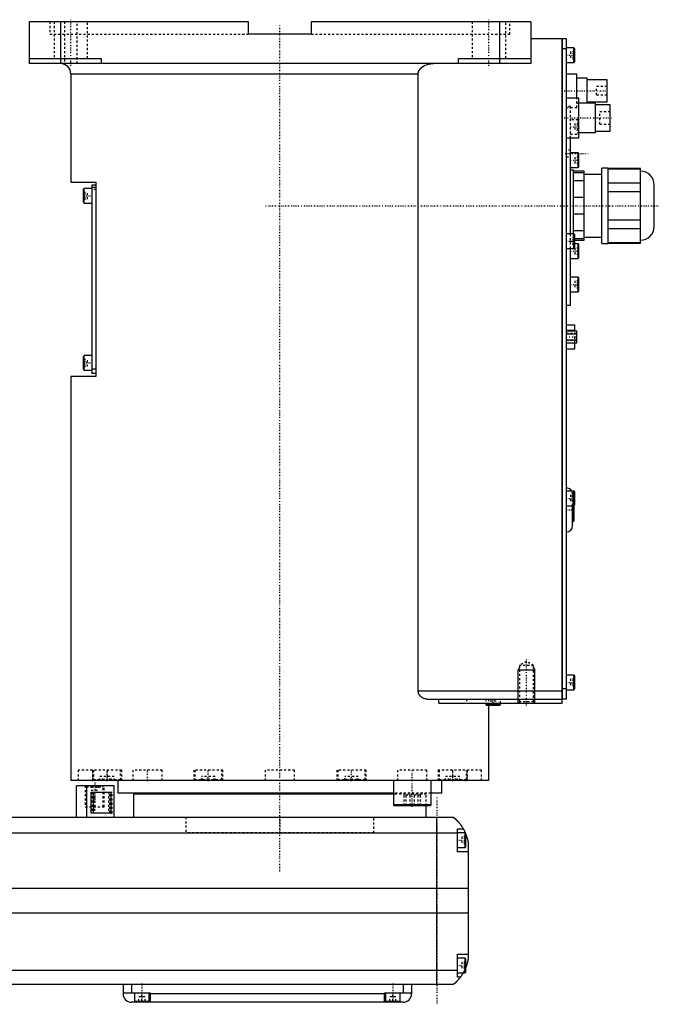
# Model space of a CAD drawing. Extents: x -706 to 181, y -92 to 634.
# Tile 5 of 5: x -124 to 181, y -82 to 389. Entities that reach past the tile are written whole.
import ezdxf

# ---------------------------------------------------------------- set-up
doc = ezdxf.new("R2010")
doc.units = 0
doc.linetypes.add('CENTER', pattern=[1.5, 0.45, -0.5, 0.05, -0.5])
doc.linetypes.add('DASHED', pattern=[2, 1, -1])
for name, color, linetype in [('AM_0', 7, 'CONTINUOUS'), ('AM_10', 7, 'CONTINUOUS'), ('AM_3', 7, 'DASHED'), ('AM_7', 7, 'CENTER')]:
    doc.layers.add(name, color=color, linetype=linetype)

msp = doc.modelspace()

# ---------------------------------------------------------------- linework, layer by layer
at = {"layer": 'AM_0', "color": 7, "linetype": 'CONTINUOUS'}
for p, q in [((-15, 388), (-120, 388)), ((-120, 388), (-120, 368)), ((-105, 388), (-105, 368)), ((-15, 382), (-15, 388)), ((120, 388), (15, 388)), ((15, 388), (15, 382)), ((105, 388), (105, 368)), ((120, 388), (120, 368)), ((15, 382), (-15, 382)), ((120, 380), (135, 380)), ((135, 62), (135, 380)), ((135, 379.95), (135.05, 379.95)), ((135.05, 380), (137, 380)), ((135.05, 380), (135.05, 64)), ((137, 380), (137, 64)), ((135, 374.95), (135.05, 374.95)), ((137, 375), (135.05, 375)), ((140.6, 375.5), (137, 375.5)), ((141, 375.1), (140.6, 375.5)), ((140.6, 368.5), (140.6, 375.5)), ((141, 368.9), (141, 375.1)), ((-120, 370.5), (-85.5, 370.5)), ((120, 368), (-120, 368)), ((-85.5, 370.5), (-85.5, 368)), ((85.5, 368), (85.5, 370.5)), ((85.5, 370.5), (120, 370.5)), ((137, 368.5), (140.6, 368.5)), ((140.6, 368.5), (141, 368.9)), ((-100, 363), (-100, 311.3)), ((66.14, 363), (-100, 363)), ((66.14, 68), (66.14, 363)), ((142, 363), (137, 363)), ((142, 351.5), (142, 363)), ((147, 361), (142, 361)), ((147, 349), (147, 361)), ((156.5, 360.25), (147, 360.25)), ((156.5, 349.75), (156.5, 360.25)), ((143, 351.5), (137, 351.5)), ((143, 332.5), (143, 351.5)), ((151, 349), (143, 349)), ((147, 349.75), (156.5, 349.75)), ((151, 335), (151, 349)), ((158, 348.25), (151, 348.25)), ((158, 335.75), (158, 348.25)), ((143, 335), (151, 335)), ((151, 335.75), (158, 335.75)), ((137, 332.5), (143, 332.5)), ((139, 286.5), (139, 332.5)), ((142.6, 325.25), (139, 325.25)), ((143, 324.85), (142.6, 325.25)), ((142.6, 318.25), (142.6, 325.25)), ((143, 318.65), (143, 324.85)), ((139, 318.25), (142.6, 318.25)), ((140.5, 317), (139, 317)), ((140.5, 286.49), (140.5, 317)), ((145.5, 316.5), (140.5, 316.5)), ((140.5, 315.87), (145.5, 315.87)), ((142.6, 318.25), (143, 318.65)), ((145.5, 283.5), (145.5, 316.5)), ((157, 318), (154, 318)), ((154, 282), (154, 318)), ((157, 282), (157, 318)), ((172.5, 317.88), (157, 317.88)), ((157, 317.73), (172.5, 317.73)), ((172.5, 282.12), (172.5, 317.88)), ((-100, 311.3), (-88, 311.3)), ((-88, 311.3), (-88, 218.3)), ((145.5, 311.84), (140.5, 311.84)), ((154, 315), (145.5, 315)), ((-93.6, 308.3), (-94, 307.9)), ((-94, 301.7), (-94, 307.9)), ((-90, 308.3), (-93.6, 308.3)), ((-93.6, 301.3), (-93.6, 308.3)), ((-90, 309.8), (-90, 219.8)), ((-88, 309.8), (-90, 309.8)), ((-88, 308.8), (-90, 308.8)), ((172.5, 310.85), (157, 310.85)), ((157, 306.88), (172.5, 306.88)), ((179, 290), (179, 310)), ((-94, 301.7), (-93.6, 301.3)), ((140.5, 304.03), (145.5, 304.03)), ((-93.6, 301.3), (-90, 301.3)), ((145.5, 295.97), (140.5, 295.97)), ((172.5, 293.12), (157, 293.12)), ((140.5, 288.16), (145.5, 288.16)), ((157, 289.15), (172.5, 289.15)), ((140.6, 286.5), (137, 286.5)), ((141, 286.1), (140.6, 286.5)), ((140.6, 279.5), (140.6, 286.5)), ((141, 279.9), (141, 286.1)), ((145.5, 284.13), (141, 284.13)), ((141, 283.5), (145.5, 283.5)), ((145.5, 285), (154, 285)), ((137, 279.5), (140.6, 279.5)), ((139, 252.5), (139, 279.5)), ((140.6, 279.5), (141, 279.9)), ((142.6, 281.75), (141, 281.75)), ((143, 281.35), (142.6, 281.75)), ((142.6, 274.75), (142.6, 281.75)), ((143, 275.15), (143, 281.35)), ((154, 282), (157, 282)), ((172.5, 282.27), (157, 282.27)), ((157, 282.12), (172.5, 282.12)), ((139, 274.75), (142.6, 274.75)), ((142.6, 274.75), (143, 275.15)), ((142.6, 265.83), (139, 265.83)), ((143, 265.43), (142.6, 265.83)), ((142.6, 258.83), (142.6, 265.83)), ((143, 259.23), (143, 265.43)), ((142.6, 258.83), (143, 259.23)), ((139, 258.83), (142.6, 258.83)), ((137, 252.5), (139, 252.5)), ((137, 243), (141.1, 243)), ((137, 240.47), (141.1, 240.47)), ((141.1, 240.19), (141.1, 243)), ((137, 240.19), (142, 240.19)), ((137, 238.74), (142, 238.74)), ((137, 235.86), (142, 235.86)), ((142, 234.41), (142, 240.19)), ((137, 234.41), (142, 234.41)), ((137, 231.6), (141.1, 231.6)), ((141.1, 231.6), (141.1, 234.41)), ((-93.6, 228.3), (-94, 227.9)), ((-94, 221.7), (-94, 227.9)), ((-90, 228.3), (-93.6, 228.3)), ((-93.6, 221.3), (-93.6, 228.3)), ((-94, 221.7), (-93.6, 221.3)), ((-88, 221.8), (-90, 221.8)), ((-100, 218.3), (-100, 25)), ((-88, 218.3), (-100, 218.3)), ((-93.6, 221.3), (-90, 221.3)), ((-88, 219.8), (-90, 219.8)), ((140.6, 163.5), (137, 163.5)), ((141, 163.1), (140.6, 163.5)), ((140.6, 156.5), (140.6, 163.5)), ((141, 156.9), (141, 163.1)), ((137, 156.5), (140.6, 156.5)), ((140, 147), (140, 156.5)), ((140.2, 149), (140.2, 156.5)), ((140.6, 156.5), (141, 156.9)), ((140.7, 149.5), (140.7, 156.6)), ((140, 149), (140.2, 149)), ((140.6, 75.5), (137, 75.5)), ((141, 75.1), (140.6, 75.5)), ((140.6, 68.5), (140.6, 75.5)), ((141, 68.9), (141, 75.1)), ((66.14, 68), (135, 68)), ((135, 69.05), (135.05, 69.05)), ((135.05, 69), (137, 69)), ((137, 68.5), (140.6, 68.5)), ((140.6, 68.5), (141, 68.9)), ((70.42, 64), (135, 64)), ((75.99, 62), (75.99, 64)), ((75.99, 62), (135, 62)), ((98.5, 62), (98.5, 61.4)), ((98.5, 61.4), (98.9, 61)), ((105.5, 61.4), (98.5, 61.4)), ((105.1, 61), (105.5, 61.4)), ((105.5, 61.4), (105.5, 62)), ((135, 64.05), (135.05, 64.05)), ((137, 64), (135.05, 64)), ((105.1, 61), (98.9, 61)), ((100, 25), (100, 61)), ((100, 25), (-100, 25)), ((-88.79, 25.01), (-88.79, 25)), ((-77.5, 25), (-77.5, 19)), ((40.35, 25), (40.35, 25)), ((54.29, 25), (54.29, 13.4)), ((72.29, 13.4), (72.29, 25)), ((77.5, 19), (77.5, 25)), ((88.79, 25), (88.79, 25.01)), ((-97.35, 7.5), (-97.35, 22.5)), ((-79.35, 22.5), (-97.35, 22.5)), ((-92.35, 7.5), (-92.35, 22.5)), ((-90.27, 19.5), (-80.84, 19.5)), ((-90.27, 9.5), (-90.27, 19.5)), ((-89.16, 9.5), (-89.16, 19.5)), ((-80.84, 19.5), (-80.84, 9.5)), ((-79.35, 7.5), (-79.35, 22.5)), ((54.29, 19), (-77.5, 19)), ((-55, 19), (-55, 18.5)), ((77.5, 19), (72.29, 19)), ((-70, 18.5), (-70, 7.5)), ((54.3, 18.5), (-70, 18.5)), ((-80.84, 9.5), (-90.27, 9.5)), ((54.29, 13.4), (54.69, 13)), ((72.29, 13.4), (54.29, 13.4)), ((71.89, 13), (54.69, 13)), ((70, 7.5), (70, 13)), ((71.89, 13), (72.29, 13.4)), ((-317, 7.5), (83, 7.5)), ((75, -72.5), (75, 7.5)), ((85, -9), (85, 2)), ((85, 2), (87.65, 2)), ((88.6, 0), (85, 0)), ((89, -0.4), (88.6, 0)), ((88.6, -7), (88.6, 0)), ((85, -0.2), (-319, -0.2)), ((89, -6.6), (89, -0.4)), ((90, -4.5), (90, -60.5)), ((85, -7), (88.6, -7)), ((90, -9), (85, -9)), ((88.6, -7), (89, -6.6)), ((90, -26.54), (-324, -26.54)), ((90, -38.4), (-324, -38.4)), ((85, -69), (85, -58)), ((85, -58), (90, -58)), ((88.6, -60), (85, -60)), ((89, -60.4), (88.6, -60)), ((88.6, -67), (88.6, -60)), ((89, -66.6), (89, -60.4)), ((85, -65.78), (-319, -65.78)), ((85, -67), (88.6, -67)), ((86.34, -69), (85, -69)), ((88.6, -67), (89, -66.6)), ((83, -72.5), (-317, -72.5)), ((-75, -72.5), (-75, -77)), ((-71, -72.5), (-71, -76.5)), ((59, -72.5), (59, -76.5)), ((63, -72.5), (63, -77)), ((-75, -76.5), (-62, -76.5)), ((-69.5, -76.5), (-69.5, -80.5)), ((-62.5, -80.5), (-62.5, -76.5)), ((-62, -76.5), (-62, -81)), ((50, -77), (-62, -77)), ((50, -76.5), (63, -76.5)), ((50, -81), (50, -76.5)), ((50.5, -76.5), (50.5, -80.5)), ((57.5, -80.5), (57.5, -76.5)), ((59, -81), (-71, -81)), ((-69.5, -80.5), (-62.5, -80.5)), ((-66, -81), (-66, -80.5)), ((50.5, -80.5), (57.5, -80.5)), ((54, -81), (54, -80.5))]:
    msp.add_line(p, q, dxfattribs=at)
for points in [[(66.14, 363, 0), (66.14, 363.04, 0), (66.15, 363.13, 0), (66.15, 363.22, 0), (66.15, 363.26, 0), (66.16, 363.31, 0), (66.17, 363.4, 0), (66.18, 363.49, 0), (66.19, 363.58, 0), (66.21, 363.67, 0), (66.23, 363.76, 0), (66.24, 363.8, 0), (66.25, 363.85, 0), (66.28, 363.94, 0), (66.3, 364.02, 0), (66.33, 364.11, 0), (66.36, 364.2, 0), (66.4, 364.28, 0), (66.41, 364.32, 0), (66.43, 364.37, 0), (66.47, 364.45, 0), (66.5, 364.53, 0), (66.52, 364.57, 0), (66.54, 364.6, 0), (66.58, 364.68, 0), (66.62, 364.76, 0), (66.65, 364.79, 0), (66.67, 364.83, 0), (66.71, 364.91, 0), (66.76, 364.98, 0), (66.81, 365.06, 0), (66.86, 365.13, 0), (66.92, 365.21, 0), (66.94, 365.24, 0), (66.97, 365.28, 0), (67.03, 365.35, 0), (67.09, 365.42, 0), (67.15, 365.49, 0), (67.21, 365.56, 0), (67.27, 365.63, 0), (67.3, 365.67, 0), (67.33, 365.7, 0), (67.4, 365.77, 0), (67.46, 365.83, 0), (67.53, 365.89, 0), (67.6, 365.96, 0), (67.66, 366.02, 0), (67.7, 366.05, 0), (67.73, 366.08, 0), (67.8, 366.13, 0), (67.87, 366.19, 0), (67.93, 366.24, 0), (68, 366.29, 0), (68.07, 366.35, 0), (68.11, 366.37, 0), (68.14, 366.4, 0), (68.21, 366.45, 0), (68.29, 366.5, 0), (68.36, 366.55, 0), (68.44, 366.6, 0), (68.51, 366.65, 0), (68.55, 366.67, 0), (68.59, 366.7, 0), (68.67, 366.74, 0), (68.75, 366.79, 0), (68.79, 366.81, 0), (68.83, 366.84, 0), (68.91, 366.88, 0), (68.99, 366.93, 0), (69.03, 366.95, 0), (69.07, 366.97, 0), (69.16, 367.01, 0), (69.24, 367.05, 0), (69.53, 367.19, 0), (70.04, 367.4, 0), (70.53, 367.56, 0), (71.05, 367.7, 0), (71.59, 367.82, 0), (71.86, 367.87, 0), (72.14, 367.91, 0), (72.69, 367.97, 0), (73.23, 368, 0), (73.48, 368, 0)], [(70.42, 64, 0), (70.27, 64, 0), (69.97, 64.02, 0), (69.66, 64.07, 0), (69.5, 64.1, 0), (69.34, 64.14, 0), (69.03, 64.24, 0), (68.72, 64.36, 0), (68.41, 64.5, 0), (68.12, 64.67, 0), (67.83, 64.86, 0), (67.69, 64.97, 0), (67.67, 64.99, 0), (67.62, 65.02, 0), (67.58, 65.06, 0), (67.55, 65.08, 0), (67.53, 65.1, 0), (67.49, 65.14, 0), (67.45, 65.17, 0), (67.4, 65.21, 0), (67.36, 65.25, 0), (67.32, 65.3, 0), (67.3, 65.32, 0), (67.28, 65.34, 0), (67.24, 65.38, 0), (67.2, 65.42, 0), (67.16, 65.47, 0), (67.12, 65.51, 0), (67.08, 65.56, 0), (67.06, 65.58, 0), (67.04, 65.6, 0), (67, 65.65, 0), (66.96, 65.7, 0), (66.92, 65.75, 0), (66.88, 65.8, 0), (66.84, 65.86, 0), (66.83, 65.88, 0), (66.81, 65.91, 0), (66.77, 65.96, 0), (66.74, 66.02, 0), (66.7, 66.07, 0), (66.67, 66.13, 0), (66.63, 66.19, 0), (66.62, 66.22, 0), (66.6, 66.25, 0), (66.57, 66.31, 0), (66.54, 66.37, 0), (66.51, 66.43, 0), (66.48, 66.49, 0), (66.45, 66.55, 0), (66.44, 66.58, 0), (66.42, 66.61, 0), (66.4, 66.68, 0), (66.37, 66.74, 0), (66.36, 66.77, 0), (66.35, 66.81, 0), (66.33, 66.87, 0), (66.31, 66.94, 0), (66.3, 66.97, 0), (66.29, 67, 0), (66.27, 67.07, 0), (66.25, 67.14, 0), (66.23, 67.21, 0), (66.22, 67.27, 0), (66.21, 67.34, 0), (66.2, 67.38, 0), (66.19, 67.41, 0), (66.18, 67.48, 0), (66.17, 67.55, 0), (66.16, 67.62, 0), (66.16, 67.69, 0), (66.15, 67.76, 0), (66.15, 67.79, 0), (66.15, 67.83, 0), (66.15, 67.9, 0), (66.14, 67.97, 0), (66.14, 68, 0)], [(83, 7.5, 0), (83, 7.5, 0), (83, 7.5, 0), (83, 7.5, 0), (83.01, 7.5, 0), (83.01, 7.49, 0), (83.01, 7.49, 0), (83.02, 7.49, 0), (83.02, 7.48, 0), (83.03, 7.47, 0), (83.04, 7.47, 0), (83.05, 7.46, 0), (83.05, 7.46, 0), (83.06, 7.45, 0), (83.08, 7.44, 0), (83.09, 7.42, 0), (83.11, 7.41, 0), (83.12, 7.4, 0), (83.13, 7.39, 0), (83.14, 7.38, 0), (83.16, 7.37, 0), (83.18, 7.35, 0), (83.19, 7.34, 0), (83.2, 7.33, 0), (83.23, 7.31, 0), (83.25, 7.29, 0), (83.27, 7.28, 0), (83.28, 7.27, 0), (83.3, 7.24, 0), (83.33, 7.22, 0), (83.36, 7.2, 0), (83.39, 7.17, 0), (83.42, 7.14, 0), (83.44, 7.13, 0), (83.46, 7.11, 0), (83.49, 7.08, 0), (83.52, 7.05, 0), (83.56, 7.02, 0), (83.6, 6.99, 0), (83.63, 6.96, 0), (83.65, 6.94, 0), (83.67, 6.92, 0), (83.71, 6.89, 0), (83.75, 6.85, 0), (83.79, 6.81, 0), (83.83, 6.77, 0), (83.88, 6.74, 0), (83.9, 6.72, 0), (83.92, 6.69, 0), (83.96, 6.65, 0), (84.01, 6.61, 0), (84.06, 6.57, 0), (84.1, 6.52, 0), (84.15, 6.48, 0), (84.17, 6.46, 0), (84.2, 6.43, 0), (84.25, 6.39, 0), (84.29, 6.34, 0), (84.34, 6.29, 0), (84.39, 6.24, 0), (84.44, 6.19, 0), (84.47, 6.17, 0), (84.49, 6.14, 0), (84.54, 6.09, 0), (84.6, 6.04, 0), (84.62, 6.01, 0), (84.65, 5.98, 0), (84.7, 5.93, 0), (84.75, 5.87, 0), (84.78, 5.85, 0), (84.81, 5.82, 0), (84.86, 5.76, 0), (84.91, 5.71, 0), (84.97, 5.65, 0), (85.02, 5.59, 0), (85.07, 5.53, 0), (85.1, 5.5, 0), (85.13, 5.47, 0), (85.18, 5.41, 0), (85.24, 5.35, 0), (85.29, 5.28, 0), (85.35, 5.22, 0), (85.41, 5.16, 0), (85.43, 5.12, 0), (85.46, 5.09, 0), (85.52, 5.02, 0), (85.58, 4.96, 0), (85.63, 4.89, 0), (85.69, 4.82, 0), (85.75, 4.75, 0), (85.78, 4.72, 0), (85.81, 4.68, 0), (85.86, 4.61, 0), (85.92, 4.54, 0), (85.98, 4.46, 0), (86.04, 4.39, 0), (86.1, 4.32, 0), (86.13, 4.28, 0), (86.15, 4.24, 0), (86.21, 4.16, 0), (86.27, 4.09, 0), (86.33, 4.01, 0), (86.39, 3.93, 0), (86.45, 3.85, 0), (86.48, 3.81, 0), (86.51, 3.77, 0), (86.56, 3.69, 0), (86.62, 3.61, 0), (86.65, 3.57, 0), (86.68, 3.52, 0), (86.74, 3.44, 0), (86.8, 3.36, 0), (86.83, 3.32, 0), (86.85, 3.27, 0), (86.91, 3.19, 0), (86.97, 3.1, 0), (87.02, 3.02, 0), (87.08, 2.93, 0), (87.14, 2.84, 0), (87.16, 2.8, 0), (87.19, 2.76, 0), (87.25, 2.67, 0), (87.3, 2.58, 0), (87.49, 2.27, 0), (87.65, 2, 0)], [(87.65, 2, 0), (87.65, 2, 0), (87.66, 1.98, 0), (87.67, 1.96, 0), (87.68, 1.94, 0), (87.7, 1.91, 0), (87.73, 1.86, 0), (87.77, 1.79, 0), (87.82, 1.7, 0), (87.87, 1.6, 0), (87.93, 1.49, 0), (87.96, 1.43, 0), (88, 1.36, 0), (88.07, 1.23, 0), (88.14, 1.08, 0), (88.22, 0.92, 0), (88.31, 0.76, 0), (88.39, 0.58, 0), (88.43, 0.49, 0), (88.47, 0.4, 0), (88.56, 0.21, 0), (88.65, 0.01, 0), (88.69, -0.09, 0)], [(89, -0.86, 0), (89.03, -0.95, 0), (89.1, -1.14, 0), (89.17, -1.33, 0), (89.21, -1.43, 0), (89.24, -1.52, 0), (89.31, -1.72, 0), (89.37, -1.92, 0), (89.43, -2.13, 0), (89.49, -2.33, 0), (89.55, -2.54, 0), (89.58, -2.64, 0), (89.61, -2.74, 0), (89.66, -2.95, 0), (89.72, -3.15, 0), (89.77, -3.36, 0), (89.81, -3.56, 0), (89.86, -3.77, 0), (89.88, -3.87, 0), (89.9, -3.97, 0), (89.94, -4.18, 0), (89.98, -4.39, 0), (90, -4.5, 0)], [(90, -60.5, 0), (89.98, -60.59, 0), (89.95, -60.78, 0), (89.91, -60.97, 0), (89.89, -61.07, 0), (89.87, -61.17, 0), (89.83, -61.37, 0), (89.78, -61.57, 0), (89.73, -61.78, 0), (89.68, -61.99, 0), (89.63, -62.2, 0), (89.6, -62.3, 0), (89.57, -62.41, 0), (89.51, -62.61, 0), (89.45, -62.82, 0), (89.38, -63.03, 0), (89.32, -63.24, 0), (89.25, -63.44, 0), (89.22, -63.54, 0), (89.18, -63.64, 0), (89.11, -63.84, 0), (89.04, -64.04, 0), (89, -64.14, 0)], [(86.34, -69, 0), (86.2, -69.19, 0), (85.92, -69.55, 0), (85.64, -69.89, 0), (85.5, -70.05, 0), (85.36, -70.21, 0), (85.1, -70.51, 0), (84.84, -70.78, 0), (84.59, -71.04, 0), (84.45, -71.19, 0), (84.41, -71.23, 0), (84.37, -71.27, 0), (84.35, -71.29, 0), (84.33, -71.31, 0), (84.29, -71.34, 0), (84.25, -71.38, 0), (84.21, -71.42, 0), (84.17, -71.45, 0), (84.14, -71.49, 0), (84.12, -71.51, 0), (84.1, -71.53, 0), (84.06, -71.56, 0), (84.03, -71.6, 0), (84.01, -71.61, 0), (83.99, -71.63, 0), (83.96, -71.66, 0), (83.92, -71.69, 0), (83.9, -71.71, 0), (83.89, -71.73, 0), (83.85, -71.76, 0), (83.82, -71.79, 0), (83.79, -71.82, 0), (83.75, -71.85, 0), (83.72, -71.88, 0), (83.71, -71.89, 0), (83.69, -71.91, 0), (83.66, -71.93, 0), (83.63, -71.96, 0), (83.6, -71.99, 0), (83.57, -72.01, 0), (83.54, -72.04, 0), (83.53, -72.05, 0), (83.52, -72.06, 0), (83.49, -72.09, 0), (83.46, -72.11, 0), (83.44, -72.13, 0), (83.41, -72.15, 0), (83.39, -72.17, 0), (83.38, -72.18, 0), (83.37, -72.19, 0), (83.34, -72.21, 0), (83.32, -72.23, 0), (83.3, -72.25, 0), (83.28, -72.27, 0), (83.26, -72.28, 0), (83.25, -72.29, 0), (83.24, -72.3, 0), (83.22, -72.31, 0), (83.2, -72.33, 0), (83.19, -72.34, 0), (83.17, -72.36, 0), (83.16, -72.37, 0), (83.15, -72.38, 0), (83.14, -72.38, 0), (83.13, -72.39, 0), (83.11, -72.41, 0), (83.11, -72.41, 0), (83.1, -72.42, 0), (83.09, -72.43, 0), (83.08, -72.43, 0), (83.07, -72.44, 0), (83.07, -72.44, 0), (83.06, -72.45, 0), (83.05, -72.46, 0), (83.04, -72.46, 0), (83.04, -72.47, 0), (83.03, -72.48, 0), (83.03, -72.48, 0), (83.02, -72.48, 0), (83.02, -72.49, 0), (83.01, -72.49, 0), (83, -72.5, 0), (83, -72.5, 0)], [(87.65, -67, 0), (87.59, -67.1, 0), (87.48, -67.29, 0), (87.37, -67.47, 0), (87.32, -67.55, 0), (87.27, -67.64, 0), (87.16, -67.8, 0), (87.06, -67.96, 0), (86.96, -68.11, 0), (86.87, -68.25, 0), (86.78, -68.38, 0), (86.74, -68.44, 0), (86.7, -68.5, 0), (86.62, -68.61, 0), (86.55, -68.71, 0), (86.49, -68.79, 0), (86.44, -68.86, 0), (86.4, -68.92, 0), (86.38, -68.94, 0), (86.37, -68.96, 0), (86.35, -68.98, 0), (86.34, -69, 0), (86.34, -69, 0)]]:
    msp.add_polyline3d(points, dxfattribs=at)
for centre, radius, start, end in [((-105, 363), 5, 0, 90), ((172.5, 310), 6.5, 0, 90), ((172.5, 290), 6.5, 270, 0), ((137, 162), 3, 30, 90), ((137, 147), 3, 270, 0), ((140.2, 149.5), 0.5, 270, 0), ((-71, -77), 4, 180, 270), ((59, -77), 4, 270, 0)]:
    msp.add_arc(centre, radius, start, end, dxfattribs=at)
at = {"layer": 'AM_10', "color": 7, "linetype": 'CONTINUOUS'}
for p, q in [((114.68, 79.17), (114, 78)), ((114, 62), (114, 78)), ((114, 78), (122, 78)), ((121.32, 79.17), (122, 78)), ((122, 62), (122, 78))]:
    msp.add_line(p, q, dxfattribs=at)
at = {"layer": 'AM_3', "color": 6, "linetype": 'DASHED'}
for p, q in [((-110, 388), (-110, 382)), ((-108, 388), (-108, 370.5)), ((-103, 388), (-103, 368)), ((-97, 368), (-97, 388)), ((-92, 370.5), (-92, 388)), ((92, 388), (92, 370.5)), ((108, 370.5), (108, 388)), ((110, 382), (110, 388)), ((-110, 382), (-15, 382)), ((15, 382), (110, 382)), ((139, 373.73), (139, 370.27)), ((141, 373.73), (139, 373.73)), ((141, 372.87), (139, 372.87)), ((141, 371.13), (139, 371.13)), ((141, 370.27), (139, 370.27)), ((156.5, 357), (151.5, 357)), ((151.5, 353), (151.5, 357)), ((142, 347), (142, 351.5)), ((142, 349), (143, 349)), ((151.5, 353), (156.5, 353)), ((139, 347.5), (137, 347.5)), ((137, 347), (142, 347)), ((139, 332.5), (139, 347.5)), ((158, 345), (153, 345)), ((153, 339), (153, 345)), ((142.6, 341.17), (139, 341.17)), ((141, 339.4), (141, 335.94)), ((143, 339.4), (141, 339.4)), ((143, 340.77), (142.6, 341.17)), ((142.6, 334.17), (142.6, 341.17)), ((143, 338.54), (141, 338.54)), ((143, 336.81), (141, 336.81)), ((143, 335.94), (141, 335.94)), ((142.6, 334.17), (143, 334.57)), ((153, 339), (158, 339)), ((139, 334.17), (142.6, 334.17)), ((139, 326.65), (137, 326.65)), ((137, 323.35), (139, 323.35)), ((141, 323.25), (141, 320.25)), ((143, 323.25), (141, 323.25)), ((143, 321.75), (141, 321.75)), ((143, 320.25), (141, 320.25)), ((-94, 306.53), (-92, 306.53)), ((-92, 303.07), (-92, 306.53)), ((-88, 307.8), (-90, 307.8)), ((-94, 305.67), (-92, 305.67)), ((-94, 303.93), (-92, 303.93)), ((-94, 303.07), (-92, 303.07)), ((139, 279.5), (139, 286.5)), ((141, 284.73), (139, 284.73)), ((141, 283.87), (139, 283.87)), ((139, 283), (140.5, 283)), ((140.5, 283), (140.5, 286.49)), ((141, 284.13), (140.5, 284.13)), ((140.5, 283.5), (141, 283.5)), ((141, 282.13), (139, 282.13)), ((141, 281.75), (139, 281.75)), ((141, 281.27), (139, 281.27)), ((141, 279.75), (141, 276.75)), ((143, 279.75), (141, 279.75)), ((143, 278.25), (141, 278.25)), ((143, 276.75), (141, 276.75)), ((141, 264.06), (141, 260.6)), ((143, 264.06), (141, 264.06)), ((143, 263.19), (141, 263.19)), ((143, 261.46), (141, 261.46)), ((143, 260.6), (141, 260.6)), ((142, 238.85), (137, 238.85)), ((137, 235.87), (141.1, 235.87)), ((137, 235.75), (142, 235.75)), ((141.1, 234.41), (141.1, 240.19)), ((-94, 226.53), (-92, 226.53)), ((-92, 223.07), (-92, 226.53)), ((-94, 225.67), (-92, 225.67)), ((-94, 223.93), (-92, 223.93)), ((-94, 223.07), (-92, 223.07)), ((139, 161.73), (139, 158.27)), ((141, 161.73), (139, 161.73)), ((141, 160.87), (139, 160.87)), ((140, 156.5), (140, 162)), ((141, 159.13), (139, 159.13)), ((141, 158.27), (139, 158.27)), ((140.2, 160), (140, 160)), ((140.2, 156.5), (140.2, 160)), ((140.7, 156.6), (140.7, 159.5)), ((118, 82), (114.68, 80.08)), ((114.68, 80.08), (114.68, 62.68)), ((121.32, 80.08), (114.68, 80.08)), ((121.32, 80.08), (118, 82)), ((121.32, 62.68), (121.32, 80.08)), ((139, 73.73), (139, 70.27)), ((141, 73.73), (139, 73.73)), ((141, 72.87), (139, 72.87)), ((141, 71.13), (139, 71.13)), ((141, 70.27), (139, 70.27)), ((89.3, 64), (89.3, 62)), ((98.5, 64), (98.5, 62)), ((100, 61), (100, 64)), ((100.5, 61), (100.5, 63)), ((103.5, 63), (100.5, 63)), ((102, 61), (102, 63)), ((103.5, 61), (103.5, 63)), ((105.5, 62), (105.5, 64)), ((114.68, 62.68), (114, 62)), ((121.32, 62.68), (114.68, 62.68)), ((122, 62), (121.32, 62.68)), ((100, 61), (98.9, 61)), ((-96.5, 30), (-96.5, 25)), ((-75.69, 30), (-96.5, 30)), ((-89.69, 30), (-89.69, 25)), ((-89.19, 30), (-89.19, 25.4)), ((-82.5, 25), (-82.5, 30)), ((-76.19, 25.4), (-76.19, 30)), ((-75.69, 25), (-75.69, 30)), ((-70.29, 30), (-70.29, 25)), ((-56.29, 30), (-70.29, 30)), ((-56.29, 25), (-56.29, 30)), ((-41.25, 30), (-41.25, 25)), ((-27.25, 30), (-41.25, 30)), ((-40.75, 30), (-40.75, 25.4)), ((-27.75, 25.4), (-27.75, 30)), ((-27.25, 25), (-27.25, 30)), ((-7, 30), (-7, 25)), ((7, 30), (-7, 30)), ((7, 25), (7, 30)), ((27.25, 30), (27.25, 25)), ((41.25, 30), (27.25, 30)), ((27.75, 30), (27.75, 25.4)), ((40.75, 25.4), (40.75, 30)), ((41.25, 25), (41.25, 30)), ((56.29, 30), (56.29, 25)), ((70.29, 30), (56.29, 30)), ((70.29, 25), (70.29, 30)), ((75.69, 30), (75.69, 25)), ((96.5, 30), (75.69, 30)), ((76.19, 30), (76.19, 25.4)), ((82.5, 30), (82.5, 25)), ((89.19, 25.4), (89.19, 30)), ((89.69, 25), (89.69, 30)), ((96.5, 25), (96.5, 30)), ((-89.19, 25.4), (-88.79, 25.01)), ((-76.19, 25.4), (-89.19, 25.4)), ((-86.12, 25), (-86.12, 27)), ((-79.25, 27), (-86.12, 27)), ((-84.8, 25), (-84.8, 27)), ((-84.01, 25), (-84.01, 27)), ((-81.36, 25), (-81.36, 27)), ((-80.58, 25), (-80.58, 27)), ((-79.25, 25), (-79.25, 27)), ((-76.59, 25), (-76.19, 25.4)), ((-40.75, 25.4), (-40.35, 25)), ((-27.75, 25.4), (-40.75, 25.4)), ((-37.45, 25), (-37.45, 27)), ((-31.05, 27), (-37.45, 27)), ((-37, 25), (-37, 27)), ((-34.7, 25), (-34.7, 27)), ((-33.8, 25), (-33.8, 27)), ((-31.5, 25), (-31.5, 27)), ((-31.05, 25), (-31.05, 27)), ((-28.15, 25), (-27.75, 25.4)), ((27.75, 25.4), (28.15, 25)), ((40.75, 25.4), (27.75, 25.4)), ((31.05, 25), (31.05, 27)), ((37.45, 27), (31.05, 27)), ((31.5, 25), (31.5, 27)), ((33.8, 25), (33.8, 27)), ((34.7, 25), (34.7, 27)), ((37, 25), (37, 27)), ((37.45, 25), (37.45, 27)), ((40.35, 25), (40.75, 25.4)), ((76.19, 25.4), (76.59, 25)), ((89.19, 25.4), (76.19, 25.4)), ((79.25, 25), (79.25, 27)), ((86.12, 27), (79.25, 27)), ((80.58, 25), (80.58, 27)), ((81.36, 25), (81.36, 27)), ((84.01, 25), (84.01, 27)), ((84.8, 25), (84.8, 27)), ((86.12, 25), (86.12, 27)), ((88.79, 25.01), (89.19, 25.4)), ((-93.1, 22.5), (-93.1, 12.5)), ((-92.2, 22.5), (-92.6, 22.1)), ((-92.6, 22.1), (-92.6, 12.5)), ((-92.6, 22.1), (-84.6, 22.1)), ((-90.33, 22.5), (-90.33, 20.5)), ((-90.33, 20.5), (-86.87, 20.5)), ((-89.75, 19.5), (-89.75, 9.5)), ((-89.47, 22.5), (-89.47, 20.5)), ((-88.64, 19.5), (-88.64, 9.5)), ((-87.73, 22.5), (-87.73, 20.5)), ((-86.87, 22.5), (-86.87, 20.5)), ((-84.6, 22.1), (-85, 22.5)), ((-84.6, 12.5), (-84.6, 22.1)), ((-84.1, 12.5), (-84.1, 22.5)), ((-81.95, 19.5), (-81.95, 9.5)), ((-81.43, 9.5), (-81.43, 19.5)), ((-80.84, 19.5), (-80.32, 19.5)), ((-80.32, 9.5), (-80.32, 19.5)), ((72.29, 19), (54.29, 19)), ((55, 18.5), (55, 19)), ((70, 18.5), (54.3, 18.5)), ((59.38, 13), (59.38, 18)), ((67.19, 18), (59.38, 18)), ((60.43, 13), (60.43, 18)), ((62.24, 13), (62.24, 18)), ((64.33, 13), (64.33, 18)), ((66.14, 13), (66.14, 18)), ((67.19, 13), (67.19, 18)), ((70, 13), (70, 18.5)), ((-93.1, 12.5), (-84.1, 12.5)), ((-80.84, 9.5), (-80.32, 9.5)), ((-45, 7.5), (-45, 0)), ((-45, 7.5), (-45, 0)), ((45, 0), (45, 7.5)), ((45, 0), (45, 7.5)), ((45, 0), (-45, 0)), ((87, -1.77), (87, -5.23)), ((89, -1.77), (87, -1.77)), ((89, -2.63), (87, -2.63)), ((89, -4.37), (87, -4.37)), ((89, -5.23), (87, -5.23)), ((87, -61.77), (87, -65.23)), ((89, -61.77), (87, -61.77)), ((89, -62.63), (87, -62.63)), ((89, -64.37), (87, -64.37)), ((89, -65.23), (87, -65.23)), ((-67.5, -80.5), (-67.5, -78.5)), ((-64.5, -78.5), (-67.5, -78.5)), ((-66, -80.5), (-66, -76.5)), ((-64.5, -80.5), (-64.5, -78.5)), ((52.5, -80.5), (52.5, -78.5)), ((55.5, -78.5), (52.5, -78.5)), ((54, -80.5), (54, -76.5)), ((55.5, -80.5), (55.5, -78.5))]:
    msp.add_line(p, q, dxfattribs=at)
for points in [[(88.69, -0.09, 0), (88.74, -0.21, 0), (88.84, -0.46, 0), (88.95, -0.72, 0), (89, -0.86, 0)], [(89, -64.14, 0), (88.97, -64.23, 0), (88.9, -64.4, 0), (88.83, -64.57, 0), (88.8, -64.66, 0), (88.76, -64.75, 0), (88.69, -64.92, 0), (88.61, -65.09, 0), (88.54, -65.26, 0), (88.46, -65.42, 0), (88.39, -65.59, 0), (88.35, -65.67, 0), (88.31, -65.75, 0), (88.23, -65.91, 0), (88.15, -66.06, 0), (88.08, -66.22, 0), (88, -66.37, 0), (87.92, -66.51, 0), (87.88, -66.59, 0), (87.84, -66.66, 0), (87.76, -66.8, 0), (87.69, -66.93, 0), (87.65, -67, 0)]]:
    msp.add_polyline3d(points, dxfattribs=at)
for centre, radius, end in [((137, 162), 3, 30), ((140.2, 159.5), 0.5, 90)]:
    msp.add_arc(centre, radius, 0, end, dxfattribs=at)
at = {"layer": 'AM_7', "color": 4, "linetype": 'CENTER'}
for p, q in [((-100, 367), (-100, 389)), ((0, -18.4), (0, 386.4)), ((100, 367), (100, 389)), ((136.8, 372), (141.2, 372)), ((136.03, 355), (157.47, 355)), ((135.95, 342), (159.05, 342)), ((138.8, 337.67), (143.2, 337.67)), ((136.5, 325), (147.5, 325)), ((138.8, 321.75), (143.2, 321.75)), ((-94.2, 304.8), (-89.8, 304.8)), ((-6.95, 300), (181, 300)), ((136.8, 283), (141.2, 283)), ((138.8, 278.25), (143.2, 278.25)), ((138.8, 262.33), (143.2, 262.33)), ((136.75, 237.3), (142.25, 237.3)), ((-94.2, 224.8), (-89.8, 224.8)), ((136.8, 160), (141.2, 160)), ((136.81, 154.5), (140.88, 154.5)), ((118, 61), (118, 83)), ((136.8, 72), (141.2, 72)), ((102, 60.85), (102, 64.15)), ((-89.5, 24.75), (-89.5, 30.25)), ((-82.69, 24.75), (-82.69, 30.25)), ((-63.29, 24.75), (-63.29, 30.25)), ((-34.25, 24.75), (-34.25, 30.25)), ((34.25, 24.75), (34.25, 30.25)), ((63.29, 12.4), (63.29, 30.25)), ((82.69, 24.75), (82.69, 30.25)), ((89.5, 24.75), (89.5, 30.25)), ((-88.6, 24.05), (-88.6, 11.95)), ((75, 17), (75, -82)), ((0, 7.88), (0, -0.38)), ((84.8, -3.5), (89.2, -3.5)), ((84.8, -63.5), (89.2, -63.5)), ((-66, -72.1), (-66, -80.9)), ((54, -72.1), (54, -80.9))]:
    msp.add_line(p, q, dxfattribs=at)

doc.saveas('drawing.dxf')
